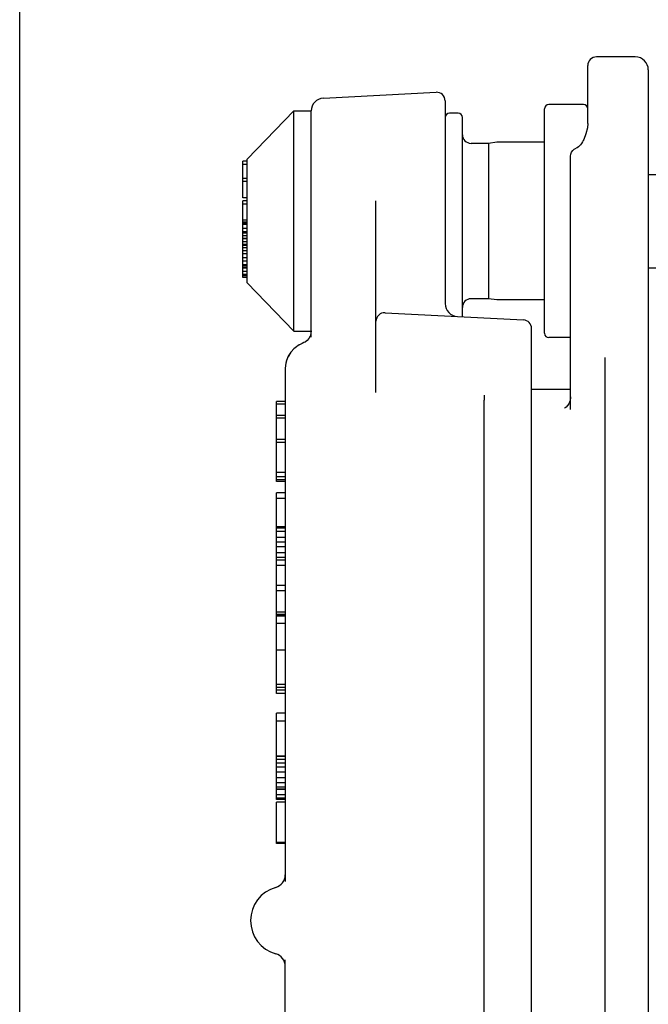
# Model space of a CAD drawing. Header units: inches. Extents: x 0 to 22, y 0 to 17.
# Tile 2 of 6: x 0 to 2.9, y 4.5 to 9. Entities that reach past the tile are written whole.
import ezdxf

# ---------------------------------------------------------------- set-up
doc = ezdxf.new("R2010")
doc.units = ezdxf.units.IN
doc.header["$LTSCALE"] = 1.21
doc.header["$MEASUREMENT"] = 0
doc.layers.get('0').update_dxf_attribs({"linetype": 'CONTINUOUS'})

msp = doc.modelspace()

# ---------------------------------------------------------------- linework, layer by layer
at = {"color": 7, "linetype": 'CONTINUOUS'}
for p, q in [((0, 0), (0, 17)), ((2.8036, 8.8074), (2.6265, 8.8074)), ((2.5871, 8.5048), (2.5871, 8.768)), ((2.8627, 8.7483), (2.8627, 0.9924)), ((1.3832, 8.6197), (1.896, 8.6465)), ((1.9375, 8.6072), (1.9375, 7.6833)), ((2.5674, 8.5909), (2.4099, 8.5909)), ((1.0359, 8.3409), (1.2485, 8.5613)), ((1.2485, 7.5574), (1.2485, 8.5613)), ((1.2485, 8.5613), (1.3272, 8.5613)), ((1.3272, 7.5297), (1.3272, 8.5613)), ((1.9965, 8.5515), (1.9572, 8.5515)), ((2.0162, 7.6231), (2.0162, 8.5318)), ((2.3902, 7.5476), (2.3902, 8.5712)), ((2.1343, 8.4137), (2.0556, 8.4137)), ((2.1725, 8.4185), (2.1343, 8.4137)), ((2.1343, 8.4137), (2.1343, 7.705)), ((2.1749, 8.4186), (2.1725, 8.4185)), ((2.3902, 8.4186), (2.1749, 8.4186)), ((2.5685, 8.4306), (2.5685, 8.4306)), ((2.5083, 7.2006), (2.5083, 8.355)), ((1.0162, 8.1648), (1.0162, 8.3318)), ((1.0359, 8.3318), (1.0162, 8.3318)), ((1.0359, 8.3179), (1.0162, 8.3179)), ((1.0359, 7.7779), (1.0359, 8.3409)), ((2.8627, 8.272), (6.2485, 8.272)), ((1.0359, 8.253), (1.0162, 8.253)), ((1.0359, 8.239), (1.0162, 8.239)), ((1.0359, 8.1648), (1.0162, 8.1648)), ((1.0162, 8.0492), (1.0162, 8.1509)), ((1.0359, 8.1509), (1.0162, 8.1509)), ((1.0359, 8.137), (1.0162, 8.137)), ((1.6225, 7.2785), (1.6225, 8.151)), ((1.0359, 8.0635), (1.0162, 8.0635)), ((1.0359, 8.054), (1.0162, 8.054)), ((1.0359, 8.0492), (1.0162, 8.0492)), ((1.0162, 7.8021), (1.0162, 8.049)), ((1.0359, 8.049), (1.0162, 8.049)), ((1.0359, 8.0436), (1.0162, 8.0436)), ((1.0359, 8.0249), (1.0162, 8.0249)), ((1.0359, 8.0108), (1.0162, 8.0108)), ((1.0359, 8.0037), (1.0162, 8.0037)), ((1.0359, 7.9919), (1.0162, 7.9919)), ((1.0359, 7.9802), (1.0162, 7.9802)), ((1.0359, 7.9781), (1.0162, 7.9781)), ((1.0359, 7.964), (1.0162, 7.964)), ((1.0359, 7.952), (1.0162, 7.952)), ((1.0359, 7.9473), (1.0162, 7.9473)), ((1.0359, 7.9379), (1.0162, 7.9379)), ((1.0359, 7.9238), (1.0162, 7.9238)), ((1.0359, 7.9097), (1.0162, 7.9097)), ((1.0359, 7.891), (1.0162, 7.891)), ((1.0359, 7.8769), (1.0162, 7.8769)), ((1.0359, 7.8605), (1.0162, 7.8605)), ((1.0359, 7.8535), (1.0162, 7.8535)), ((1.0359, 7.8465), (1.0162, 7.8465)), ((1.0359, 7.8442), (1.0162, 7.8442)), ((1.0359, 7.8301), (1.0162, 7.8301)), ((1.0359, 7.8161), (1.0162, 7.8161)), ((2.8627, 7.8468), (6.2485, 7.8468)), ((1.0359, 7.8091), (1.0162, 7.8091)), ((1.0359, 7.8021), (1.0162, 7.8021)), ((1.0359, 7.7779), (1.2485, 7.5574)), ((2.1343, 7.705), (2.0556, 7.705)), ((2.1725, 7.7003), (2.1343, 7.705)), ((2.1749, 7.7001), (2.1725, 7.7003)), ((2.3902, 7.7001), (2.1749, 7.7001)), ((1.6639, 7.6416), (2.2939, 7.6086)), ((1.2485, 7.5574), (1.3272, 7.5574)), ((1.326, 7.5463), (1.3224, 7.5349)), ((1.3272, 7.5582), (1.326, 7.5463)), ((2.3312, 2.1715), (2.3312, 7.5692)), ((1.2867, 7.5016), (1.278, 7.4973)), ((1.2939, 7.5051), (1.2867, 7.5016)), ((1.3166, 7.5244), (1.3088, 7.5154)), ((1.3224, 7.5349), (1.3166, 7.5244)), ((2.5083, 7.5279), (2.4099, 7.5279)), ((1.2349, 7.4622), (1.2234, 7.4442)), ((1.2492, 7.4777), (1.2349, 7.4622)), ((1.2639, 7.4892), (1.2602, 7.4866)), ((1.2738, 7.4951), (1.2639, 7.4892)), ((1.2151, 7.4241), (1.2126, 7.413)), ((1.2234, 7.4442), (1.2191, 7.4338)), ((2.6658, 2.304), (2.6658, 7.4368)), ((1.2091, 7.386), (1.2091, 5.0491)), ((2.5083, 7.2916), (2.3312, 7.2916)), ((1.1698, 6.8715), (1.1698, 7.2364)), ((1.2091, 7.2364), (1.1698, 7.2364)), ((2.1146, 2.4977), (2.1146, 7.2431)), ((1.2091, 7.2251), (1.1698, 7.2251)), ((1.2091, 7.1724), (1.1698, 7.1724)), ((1.2091, 7.1612), (1.1698, 7.1612)), ((1.2091, 7.0642), (1.1698, 7.0642)), ((1.2091, 7.0502), (1.1698, 7.0502)), ((1.2091, 6.9129), (1.1698, 6.9129)), ((1.2091, 6.893), (1.1698, 6.893)), ((1.2091, 6.8799), (1.1698, 6.8799)), ((1.2091, 6.8715), (1.1698, 6.8715)), ((1.1698, 6.2604), (1.1698, 6.82)), ((1.2091, 6.82), (1.1698, 6.82)), ((1.2091, 6.7948), (1.1698, 6.7948)), ((1.2091, 6.6659), (1.1698, 6.6659)), ((1.2091, 6.6588), (1.1698, 6.6588)), ((1.2091, 6.6448), (1.1698, 6.6448)), ((1.2091, 6.6166), (1.1698, 6.6166)), ((1.2091, 6.5955), (1.1698, 6.5955)), ((1.2091, 6.5744), (1.1698, 6.5744)), ((1.2091, 6.5462), (1.1698, 6.5462)), ((1.2091, 6.5251), (1.1698, 6.5251)), ((1.2091, 6.5128), (1.1698, 6.5128)), ((1.2091, 6.4897), (1.1698, 6.4897)), ((1.2091, 6.3975), (1.1698, 6.3975)), ((1.2091, 6.3744), (1.1698, 6.3744)), ((1.2091, 6.2771), (1.1698, 6.2771)), ((1.2091, 6.2653), (1.1698, 6.2653)), ((1.2091, 6.2604), (1.1698, 6.2604)), ((1.1698, 5.9062), (1.1698, 6.2576)), ((1.2091, 6.2576), (1.1698, 6.2576)), ((1.2091, 6.2245), (1.1698, 6.2245)), ((1.2091, 6.1038), (1.1698, 6.1038)), ((1.2091, 5.9463), (1.1698, 5.9463)), ((1.2091, 5.9325), (1.1698, 5.9325)), ((1.2091, 5.9201), (1.1698, 5.9201)), ((1.2091, 5.9062), (1.1698, 5.9062)), ((1.1698, 5.6193), (1.1698, 5.816)), ((1.2091, 5.816), (1.1698, 5.816)), ((1.2091, 5.7794), (1.1698, 5.7794)), ((1.2091, 5.6193), (1.1698, 5.6193)), ((1.1698, 5.4217), (1.1698, 5.6177)), ((1.2091, 5.6177), (1.1698, 5.6177)), ((1.2091, 5.6043), (1.1698, 5.6043)), ((1.2091, 5.5881), (1.1698, 5.5881)), ((1.2091, 5.5705), (1.1698, 5.5705)), ((1.2091, 5.5469), (1.1698, 5.5469)), ((1.2091, 5.5218), (1.1698, 5.5218)), ((1.2091, 5.4988), (1.1698, 5.4988)), ((1.2091, 5.4791), (1.1698, 5.4791)), ((1.2091, 5.4702), (1.1698, 5.4702)), ((1.2091, 5.4679), (1.1698, 5.4679)), ((1.2091, 5.4435), (1.1698, 5.4435)), ((1.2091, 5.4285), (1.1698, 5.4285)), ((1.2091, 5.4217), (1.1698, 5.4217)), ((1.1698, 5.2216), (1.1698, 5.4101)), ((1.2091, 5.4101), (1.1698, 5.4101)), ((1.2091, 5.2261), (1.1698, 5.2261)), ((1.2091, 5.2216), (1.1698, 5.2216)), ((1.2091, 2.355), (1.2091, 4.6916))]:
    msp.add_line(p, q, dxfattribs=at)
for points in [[(2.5871, 8.5048), (2.5855, 8.4851), (2.5787, 8.4564), (2.5685, 8.4306)], [(2.5685, 8.4306), (2.5668, 8.4272), (2.5628, 8.4199), (2.5586, 8.4133), (2.5541, 8.4074), (2.5494, 8.4022), (2.5444, 8.3977), (2.5386, 8.3939), (2.5346, 8.3921)], [(2.5083, 8.355), (2.5096, 8.3649), (2.5132, 8.3738), (2.5186, 8.3815), (2.5256, 8.3875), (2.5346, 8.3921)], [(1.278, 7.4973), (1.2734, 7.4949), (1.2634, 7.4888)], [(1.3088, 7.5154), (1.2993, 7.508), (1.2939, 7.5051)], [(1.2602, 7.4866), (1.2488, 7.4773), (1.2346, 7.4618), (1.2232, 7.4437), (1.2149, 7.4236), (1.2102, 7.402), (1.2091, 7.386)], [(2.5083, 7.2584), (2.5078, 7.2501), (2.505, 7.2376), (2.5003, 7.2267), (2.4944, 7.218), (2.4886, 7.2117), (2.4838, 7.2079), (2.4811, 7.2062), (2.4806, 7.206)]]:
    msp.add_lwpolyline(points, dxfattribs=at)
for centre, radius, start, end in [((2.6265, 8.768), 0.0394, 90, 180), ((2.8036, 8.7483), 0.0591, 0, 90), ((1.3863, 8.5607), 0.0591, 93, 179.3827), ((1.8981, 8.6072), 0.0394, 0, 93.0001), ((2.4099, 8.5712), 0.0197, 90, 180), ((2.5674, 8.5712), 0.0197, 0, 90), ((1.9572, 8.5318), 0.0197, 90, 180), ((1.9965, 8.5318), 0.0197, 0, 90), ((2.0556, 8.4531), 0.0394, 180, 270), ((1.9965, 7.6833), 0.0591, 180.0003, 267), ((2.0556, 7.6657), 0.0394, 90, 180), ((1.6619, 7.6023), 0.0394, 87, 180), ((2.2918, 7.5692), 0.0394, 0, 87), ((2.4099, 7.5476), 0.0197, 180, 270), ((1.1501, 5.0787), 0.0591, 285.8266, 359.9997), ((1.2091, 4.8704), 0.1575, 105.8266, 254.1734), ((1.1501, 4.6621), 0.0591, 0.0003, 74.1734)]:
    msp.add_arc(centre, radius, start, end, dxfattribs=at)
at = {"color": 7, "linetype": 'CONTINUOUS', "start_tangent": (0.000028, -0.023218), "end_tangent": (-0.000049, -0.023218)}
msp.add_spline([(2.1146, 7.2663), (2.1146, 7.2575), (2.1146, 7.2496), (2.1146, 7.2431)], degree=3, dxfattribs=at)

doc.saveas('drawing.dxf')
